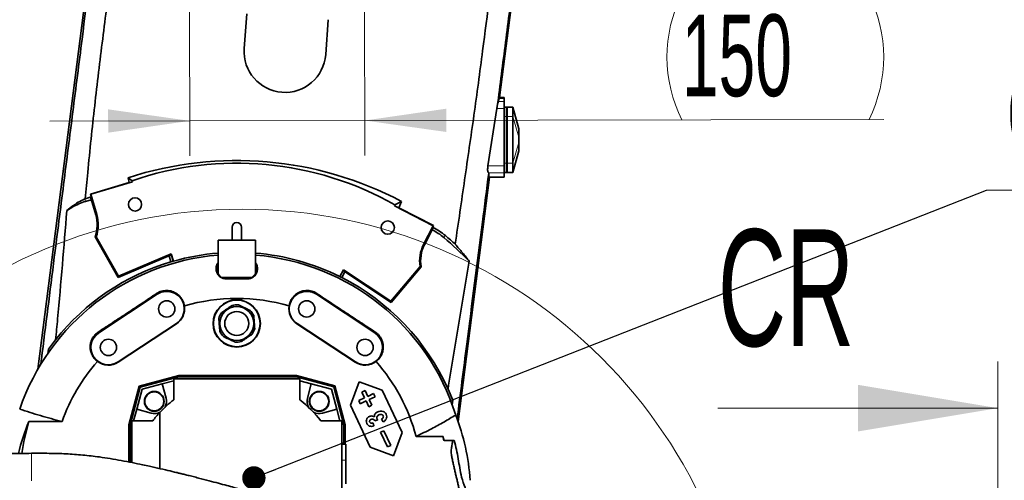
# Model space of a CAD drawing. Header units: millimetres. Extents: x 0 to 11920, y 0 to 8400.
# Tile 94 of 121: x 7997 to 8841, y 4072 to 4467. Entities that reach past the tile are written whole.
import ezdxf

# ---------------------------------------------------------------- set-up
doc = ezdxf.new("R2010")
doc.units = ezdxf.units.MM
doc.header["$LTSCALE"] = 20
doc.linetypes.add('CENTER', pattern=[10.16, 6.35, -1.27, 1.27, -1.27])
doc.styles.add('SLDTEXTSTYLE0', font='TXT', dxfattribs={"width": 0.605})
doc.dimstyles.new('SLDDIMSTYLE2', dxfattribs={"dimtxt": 70, "dimasz": 70, "dimexe": 0, "dimexo": 0.0625, "dimgap": 17.5, "dimtad": 1, "dimdec": 1, "dimrnd": 1e-09, "dimzin": 12, "dimdsep": 46, "dimtxsty": 'SLDTEXTSTYLE0', "dimsah": 1, "dimcen": 0.09, "dimadec": 0, "dimazin": 3, "dimtfac": 1, "dimtmove": 0, "dimatfit": 0, "dimfxl": 1, "dimfrac": 2, "dimtolj": 1, "dimtzin": 12, "dimarcsym": 0})
doc.dimstyles.new('SLDDIMSTYLE4', dxfattribs={"dimtxt": 0.18, "dimasz": 20, "dimexe": 0, "dimexo": 0.0625, "dimgap": 0, "dimtad": 0, "dimtih": 1, "dimtoh": 1, "dimdec": 0, "dimrnd": 1e-09, "dimzin": 0, "dimdsep": 46, "dimtxsty": 'Standard', "dimblk1": 'DOT', "dimblk2": 'DOT', "dimsah": 1, "dimcen": 0.09, "dimadec": 0, "dimazin": 0, "dimtfac": 20, "dimtdec": 0, "dimtofl": 0, "dimtmove": 0, "dimatfit": 3, "dimldrblk": 'DOT', "dimfxl": 1, "dimfrac": 2, "dimtolj": 1, "dimtzin": 0, "dimarcsym": 0})

# ---------------------------------------------------------------- blocks, each defined once
blk = doc.blocks.new('_D_3')
at = {"color": 7, "linetype": 'Continuous', "lineweight": 0}
for p, q in [((8141.79, 4759.64), (8142.6, 4349.91)), ((8291.79, 4759.93), (8292.6, 4350.21)), ((8292.54, 4380.21), (8737.48, 4381.1)), ((8142.54, 4379.91), (8022.54, 4379.68)), ((8142.54, 4379.91), (8292.54, 4380.21))]:
    blk.add_line(p, q, dxfattribs=at)
at = {"color": 7, "linetype": 'Continuous', "lineweight": 18}
for centre, start, end in [((8671.71, 4434.68), 153.54904, 206.67914), ((8617.26, 4434.58), 333.54904, 26.67914)]:
    blk.add_arc(centre, 120.11, start, end, dxfattribs=at)
for points in [[(8142.54, 4379.91), (8072.52, 4389.78), (8072.56, 4369.78)], [(8292.54, 4380.21), (8362.56, 4370.35), (8362.52, 4390.35)]]:
    blk.add_solid(points, dxfattribs=at)
at = {"color": 7, "linetype": 'Continuous', "lineweight": 18, "insert": (8564.2, 4470.99), "char_height": 70, "attachment_point": 1, "rotation": 0.11409, "style": 'SLDTEXTSTYLE0'}
blk.add_mtext('150', dxfattribs=at)
blk = doc.blocks.new('SW_SYMBOL_MOD_CL')
at = {"color": 0, "linetype": 'Continuous', "lineweight": 0, "char_height": 15515, "attachment_point": 5, "style": 'SLDTEXTSTYLE0'}
for s, insert in [('C', (8000, 12000)), ('L', (12000, 6000))]:
    blk.add_mtext(s, dxfattribs=dict(at, insert=insert))
blk = doc.blocks.new('SW_NOTE_0_1')
at = {"color": 0, "linetype": 'Continuous', "lineweight": 0}
for p, q in [((0, 0), (333.33, 0)), ((333.33, 0), (0, 0)), ((0, 0), (333.33, 0)), ((333.33, 0), (0, 0)), ((0, 0), (333.33, 0)), ((333.33, 0), (0, 0))]:
    blk.add_line(p, q, dxfattribs=at)
at = {"color": 0, "linetype": 'Continuous', "lineweight": 0, "xscale": 0.0045117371, "yscale": 0.0045117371, "zscale": 0.0045117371}
blk.add_blockref('SW_SYMBOL_MOD_CL', (1.72, 10.88), dxfattribs=at)
at = {"color": 0, "linetype": 'Continuous', "lineweight": 0, "insert": (118.77, 91), "char_height": 70, "attachment_point": 1, "style": 'SLDTEXTSTYLE0'}
blk.add_mtext('Axis 3', dxfattribs=at)
blk = doc.blocks.new('_Dot')
at = {"color": 0, "linetype": 'ByBlock', "lineweight": -2}
blk.add_line((-0.5, 0), (-1, 0), dxfattribs=at)
at = {"color": 0, "linetype": 'ByBlock', "const_width": 0.5}
blk.add_lwpolyline([(-0.25, 0, 1), (0.25, 0, 1)], format="xyb", close=True, dxfattribs=at)

msp = doc.modelspace()

# ---------------------------------------------------------------- linework, layer by layer
at = {"color": 7, "linetype": 'Continuous', "lineweight": 35}
for p, q in [((8101.448581, 4864.811087), (8012.367083, 4167.039634)), ((8408.046797, 4399.940718), (8429.26412, 4566.135074)), ((8189.195561, 4441.883219), (8191.392707, 4471.802653)), ((8261.20472, 4466.675979), (8259.007574, 4436.756545)), ((8406.869195, 4396.507261), (8407.749864, 4399.07497)), ((8407.749864, 4399.07497), (8408.046797, 4399.940718)), ((8411.977308, 4399.940718), (8408.046797, 4399.940718)), ((8411.977308, 4399.940718), (8411.977308, 4399.07497)), ((8411.977308, 4399.07497), (8411.977308, 4396.507261)), ((8405.799305, 4390.597887), (8398.100851, 4341.285042)), ((8411.977308, 4396.507261), (8411.977308, 4390.597887)), ((8411.977308, 4391.635074), (8413.977308, 4391.635074)), ((8411.977308, 4390.597887), (8411.977308, 4341.285042)), ((8413.977308, 4391.501099), (8414.477308, 4391.635074)), ((8413.977308, 4383.635074), (8413.977308, 4391.635074)), ((8414.477308, 4391.635074), (8414.477308, 4383.635074)), ((8419.477308, 4391.635074), (8414.477308, 4391.635074)), ((8424.477308, 4373.135074), (8419.477308, 4391.635074)), ((8419.477308, 4391.635074), (8419.477308, 4383.635074)), ((8413.977308, 4343.635074), (8413.977308, 4383.635074)), ((8414.477308, 4383.635074), (8414.477308, 4343.635074)), ((8419.477308, 4383.635074), (8419.477308, 4343.635074)), ((8424.477308, 4373.135072), (8424.477308, 4372.882437)), ((8424.477308, 4372.882437), (8424.477308, 4365.81137)), ((8424.477308, 4365.81137), (8424.477308, 4361.458778)), ((8424.477308, 4361.458778), (8424.477308, 4354.38771)), ((8419.477308, 4335.635074), (8424.477308, 4354.135074)), ((8424.477308, 4354.38771), (8424.477308, 4354.135074)), ((8411.977308, 4341.285042), (8411.977308, 4335.411955)), ((8413.977308, 4335.635074), (8413.977308, 4343.635074)), ((8414.477308, 4343.635074), (8414.477308, 4335.635074)), ((8419.477308, 4343.635074), (8419.477308, 4335.635074)), ((8090.662503, 4326.923404), (8089.670005, 4331.148925)), ((8089.670005, 4331.148925), (8092.979921, 4328.560889)), ((8372.557751, 4121.956585), (8399.326507, 4331.635074)), ((8398.513037, 4335.411955), (8398.796542, 4335.169546)), ((8398.955942, 4331.635074), (8398.796542, 4335.169546)), ((8411.977308, 4331.635074), (8398.955942, 4331.635074)), ((8411.977308, 4335.635074), (8413.977308, 4335.635074)), ((8411.977308, 4335.411955), (8411.977308, 4331.635074)), ((8413.977308, 4335.769048), (8414.477308, 4335.635074)), ((8419.477308, 4335.635074), (8414.477308, 4335.635074)), ((8090.662503, 4326.923404), (8057.364939, 4317.097661)), ((8057.611659, 4316.963702), (8093.286703, 4327.531132)), ((8093.286703, 4327.531132), (8090.662503, 4326.923404)), ((8093.286703, 4327.531132), (8092.979921, 4328.560889)), ((8052.809568, 4313.089422), (8058.078014, 4314.658984)), ((8057.364939, 4317.097661), (8058.078014, 4314.658984)), ((8057.611659, 4316.963702), (8057.364939, 4317.097661)), ((8062.756676, 4299.594416), (8057.611659, 4316.963702)), ((8058.078014, 4314.658984), (8057.723532, 4313.512181)), ((8061.919608, 4299.346465), (8057.723532, 4313.512181)), ((8041.476281, 4306.413854), (8037.102026, 4302.96911)), ((8052.809568, 4313.089422), (8052.51945, 4312.961902)), ((8053.161499, 4310.79438), (8058.095647, 4312.255941)), ((8318.400482, 4307.86583), (8317.929098, 4306.897892)), ((8351.101344, 4289.995789), (8317.929098, 4306.897892)), ((8317.929098, 4306.897892), (8321.594792, 4305.301302)), ((8323.916432, 4310.831605), (8318.400482, 4307.86583)), ((8323.916432, 4310.831605), (8321.594792, 4305.301302)), ((8321.594792, 4305.301302), (8351.500901, 4290.125613)), ((8178.777308, 4288.635074), (8178.777308, 4277.635074)), ((8186.777308, 4277.635074), (8186.777308, 4288.635074)), ((8342.87718, 4273.854958), (8351.101344, 4289.995789)), ((8351.500901, 4290.125613), (8350.730724, 4288.60179)), ((8350.730724, 4288.60179), (8350.875023, 4288.531517)), ((8350.730724, 4288.60179), (8350.766948, 4288.308238)), ((8350.766948, 4288.308238), (8350.854851, 4287.58903)), ((8351.101344, 4289.995789), (8351.500901, 4290.125613)), ((8062.265737, 4280.544505), (8061.308501, 4280.463511)), ((8081.005444, 4245.649283), (8061.308501, 4280.463511)), ((8081.381585, 4246.757359), (8062.265737, 4280.544505)), ((8343.655046, 4273.458616), (8350.854851, 4287.58903)), ((8166.777308, 4272.635074), (8166.777308, 4277.635074)), ((8166.777308, 4277.635074), (8198.777308, 4277.635074)), ((8166.777308, 4248.635074), (8166.777308, 4272.635074)), ((8198.777308, 4272.635074), (8198.777308, 4277.635074)), ((8198.777308, 4248.635074), (8198.777308, 4272.635074)), ((8126.046528, 4264.768089), (8081.005444, 4245.649283)), ((8126.66308, 4265.978213), (8081.381585, 4246.757359)), ((8124.832685, 4264.252843), (8126.400262, 4258.960791)), ((8126.046528, 4264.768089), (8126.583399, 4265.52401)), ((8126.583399, 4265.52401), (8126.66308, 4265.978213)), ((8126.583399, 4265.52401), (8128.327236, 4259.521008)), ((8128.534557, 4259.580024), (8126.66308, 4265.978213)), ((8314.935358, 4225.296782), (8339.888328, 4255.034573)), ((8315.10327, 4224.138715), (8340.814774, 4254.780493)), ((8339.888328, 4255.034573), (8340.814774, 4254.780493)), ((8081.381585, 4246.757359), (8081.005444, 4245.649283)), ((8166.777308, 4248.635074), (8169.777308, 4245.635074)), ((8195.777308, 4245.635074), (8198.777308, 4248.635074)), ((8274.171422, 4252.277843), (8271.192479, 4246.356787)), ((8272.894422, 4245.499869), (8275.40015, 4250.417637)), ((8274.300529, 4251.14546), (8273.965314, 4251.868175)), ((8274.171422, 4252.277843), (8314.935358, 4225.296782)), ((8274.300529, 4251.14546), (8315.10327, 4224.138715)), ((8169.777308, 4245.635074), (8195.777308, 4245.635074)), ((8191.777308, 4244.58521), (8173.777308, 4244.58521)), ((8191.777308, 4244.35686), (8173.777308, 4244.35686)), ((8114.514675, 4231.154215), (8064.514675, 4198.154215)), ((8251.039941, 4231.154215), (8301.039941, 4198.154215)), ((8314.935358, 4225.296782), (8315.10327, 4224.138715)), ((8081.039941, 4173.115933), (8131.039941, 4206.115933)), ((8081.198717, 4172.875363), (8131.198717, 4205.875363)), ((8234.355898, 4205.875363), (8284.355898, 4172.875363)), ((8284.514675, 4173.115933), (8234.514675, 4206.115933)), ((8021.252372, 4184.012477), (8027.452613, 4192.233169)), ((8020.832244, 4180.116504), (8021.252372, 4184.012477)), ((8099.085401, 4152.326981), (8133.033388, 4161.423317)), ((8133.033388, 4161.423317), (8133.17483, 4160.348957)), ((8133.033388, 4161.423317), (8234.109284, 4161.423317)), ((8234.109284, 4161.423317), (8233.967842, 4160.348957)), ((8234.109284, 4161.423317), (8266.804811, 4152.662577)), ((8099.962612, 4151.44977), (8133.17483, 4160.348957)), ((8118.907847, 4154.382865), (8101.652952, 4149.759429)), ((8128.777308, 4157.027379), (8118.907847, 4154.382865)), ((8122.208851, 4142.063352), (8118.907847, 4154.382865)), ((8128.777308, 4158.635074), (8128.777308, 4140.635074)), ((8236.777308, 4158.635074), (8128.777308, 4158.635074)), ((8133.17483, 4160.348957), (8233.967842, 4160.348957)), ((8233.967842, 4160.348957), (8265.9276, 4151.785366)), ((8236.777308, 4140.635074), (8236.777308, 4158.635074)), ((8246.646768, 4154.382865), (8236.777308, 4157.027379)), ((8246.646768, 4154.382865), (8243.345765, 4142.063352)), ((8263.901663, 4149.759429), (8246.646768, 4154.382865)), ((8280.362954, 4136.207566), (8287.618296, 4156.141457)), ((8287.618296, 4156.141457), (8307.552187, 4148.886114)), ((8090.201824, 4119.173022), (8099.085401, 4152.326981)), ((8091.276184, 4119.03158), (8099.962612, 4151.44977)), ((8101.652952, 4149.759429), (8097.029517, 4132.504534)), ((8099.085401, 4152.326981), (8099.962612, 4151.44977)), ((8268.525099, 4132.504534), (8263.901663, 4149.759429)), ((8266.804811, 4152.662577), (8265.9276, 4151.785366)), ((8265.9276, 4151.785366), (8274.70395, 4119.03158)), ((8266.804811, 4152.662577), (8275.77831, 4119.173022)), ((8290.062399, 4147.350759), (8292.781322, 4148.618614)), ((8292.3868, 4142.366067), (8290.062399, 4147.350759)), ((8292.781322, 4148.618614), (8295.105723, 4143.633921)), ((8295.105723, 4143.633921), (8300.090416, 4145.958322)), ((8300.090416, 4145.958322), (8301.358271, 4143.239398)), ((8307.552187, 4148.886114), (8324.456918, 4112.633802)), ((8363.880845, 4149.898588), (8367.891437, 4140.294051)), ((8297.267684, 4099.955255), (8280.362954, 4136.207566)), ((8287.402107, 4140.041666), (8292.3868, 4142.366067)), ((8288.669962, 4137.322743), (8287.402107, 4140.041666)), ((8293.654654, 4139.647143), (8288.669962, 4137.322743)), ((8295.979055, 4134.66245), (8293.654654, 4139.647143)), ((8301.358271, 4143.239398), (8296.373578, 4140.914998)), ((8296.373578, 4140.914998), (8298.697978, 4135.930305)), ((8367.891437, 4140.294051), (8367.311916, 4136.476472)), ((8097.029517, 4132.504534), (8094.385003, 4122.635074)), ((8097.029517, 4132.504534), (8109.34903, 4129.203531)), ((8116.777308, 4129.823308), (8116.777308, 4081.669446)), ((8256.205586, 4129.203531), (8268.525099, 4132.504534)), ((8271.169613, 4122.635074), (8268.525099, 4132.504534)), ((8298.697978, 4135.930305), (8295.979055, 4134.66245)), ((8004.560551, 4122.01356), (8033.005023, 4122.01356)), ((8090.201824, 4119.173022), (8091.276184, 4119.03158)), ((8090.201824, 4087.33755), (8090.201824, 4119.173022)), ((8092.777308, 4086.842054), (8092.777308, 4122.635074)), ((8092.777308, 4122.635074), (8110.777308, 4122.635074)), ((8272.777308, 4122.635074), (8254.777308, 4122.635074)), ((8272.777308, 4032.568115), (8272.777308, 4122.635074)), ((8275.77831, 4119.173022), (8274.70395, 4119.03158)), ((8275.77831, 4119.173022), (8275.77831, 4102.632748)), ((8299.770907, 4120.858396), (8300.388256, 4118.247171)), ((8303.723593, 4123.59722), (8301.026718, 4122.684595)), ((8308.309236, 4121.709109), (8306.776141, 4124.030213)), ((8091.276184, 4087.130854), (8091.276184, 4119.03158)), ((8274.70395, 4119.03158), (8274.70395, 4102.632748)), ((8306.121893, 4112.911063), (8308.840816, 4114.178918)), ((8312.038549, 4100.222754), (8306.121893, 4112.911063)), ((8308.840816, 4114.178918), (8314.757472, 4101.490609)), ((8324.456918, 4112.633802), (8317.201575, 4092.699912)), ((8276.275813, 4102.632748), (8272.777308, 4102.632748)), ((8276.275813, 4102.632748), (8276.275813, 4088.854204)), ((8359.592962, 4109.19757), (8336.51632, 4109.19757)), ((8369.279845, 4105.748327), (8360.56432, 4105.748327)), ((8317.201575, 4092.699912), (8297.267684, 4099.955255)), ((8314.757472, 4101.490609), (8312.038549, 4100.222754)), ((8276.275813, 4088.854204), (8276.275813, 4068.632748))]:
    msp.add_line(p, q, dxfattribs=at)
at = {"color": 8, "linetype": 'Continuous', "lineweight": 18}
for p, q in [((8407.749864, 4399.07497), (8411.977308, 4399.07497)), ((8411.977308, 4390.597887), (8405.799305, 4390.597887)), ((8411.977308, 4396.507261), (8406.869195, 4396.507261)), ((8419.477308, 4391.635074), (8424.477308, 4372.882437)), ((8411.977308, 4383.635074), (8413.977308, 4383.635074)), ((8413.977308, 4383.635074), (8414.477308, 4383.635074)), ((8419.477308, 4383.635074), (8414.477308, 4383.635074)), ((8419.477308, 4383.635074), (8424.477308, 4365.81137)), ((8419.477308, 4343.635074), (8424.477308, 4361.458778)), ((8419.477308, 4335.635074), (8424.477308, 4354.38771)), ((8411.977308, 4341.285042), (8398.100851, 4341.285042)), ((8411.977308, 4343.635074), (8413.977308, 4343.635074)), ((8413.977308, 4343.635074), (8414.477308, 4343.635074)), ((8419.477308, 4343.635074), (8414.477308, 4343.635074)), ((8411.977308, 4335.411955), (8398.513037, 4335.411955)), ((8041.476281, 4306.413854), (8041.819309, 4305.836614)), ((8052.51945, 4312.961902), (8053.161499, 4310.79438)), ((8062.756676, 4299.594416), (8061.919608, 4299.346465)), ((8350.875023, 4288.531517), (8350.766948, 4288.308238)), ((8361.688709, 4281.479671), (8360.319998, 4279.851364)), ((8342.87718, 4273.854958), (8343.655046, 4273.458616)), ((8173.777308, 4244.58521), (8173.777308, 4244.35686)), ((8191.777308, 4244.58521), (8191.777308, 4244.35686)), ((8114.514675, 4231.154215), (8114.074896, 4231.820546)), ((8251.039941, 4231.154215), (8251.479719, 4231.820546)), ((8131.039941, 4206.115933), (8131.198717, 4205.875363)), ((8234.514675, 4206.115933), (8234.355898, 4205.875363)), ((8064.514675, 4198.154215), (8064.089674, 4198.798155)), ((8301.039941, 4198.154215), (8301.464941, 4198.798155)), ((8081.039941, 4173.115933), (8081.198717, 4172.875363)), ((8284.514675, 4173.115933), (8284.355898, 4172.875363)), ((8276.275813, 4088.854204), (8272.777308, 4088.854204))]:
    msp.add_line(p, q, dxfattribs=at)
at = {"color": 7, "linetype": 'CENTER', "lineweight": 18}
msp.add_line((8835.277308, 4173.523251), (8835.277308, 3378.585567), dxfattribs=at)
at = {"color": 7, "linetype": 'Continuous', "lineweight": 18}
msp.add_line((8595.277308, 4133.523251), (8835.277308, 4133.523251), dxfattribs=at)
at = {"color": 7, "linetype": 'Continuous', "lineweight": 35}
for centre, radius in [((8095.562171, 4308.256692), 5.6831), ((8312.19959, 4288.35051), 5.681541), ((8122.777308, 4218.635074), 7), ((8182.777308, 4206.135074), 20.288243), ((8182.777308, 4206.135074), 20), ((8182.777308, 4206.135074), 14.532644), ((8242.777308, 4218.635074), 7), ((8182.777308, 4206.135074), 10.306848), ((8072.777308, 4185.635074), 7), ((8292.777308, 4185.635074), 7), ((8112.06663, 4139.345752), 8.5), ((8112.06663, 4139.345752), 8.135), ((8253.487986, 4139.345752), 8.5), ((8253.487986, 4139.345752), 8.135)]:
    msp.add_circle(centre, radius, dxfattribs=at)
at = {"color": 7, "linetype": 'Continuous', "lineweight": 18}
msp.add_circle((8187.61595, 3868.635074), 435.477487, dxfattribs=at)
at = {"color": 7, "linetype": 'Continuous', "lineweight": 35}
for centre, radius, start, end in [((8224.101567, 4439.319882), 35, 175.8, 355.8), ((8182.777308, 4068.635074), 275, 60.450508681, 109.058656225), ((8182.777308, 4068.635074), 275.92341, 120.721074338, 121.867419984), ((8067.362266, 4262.853393), 50, 106.5, 120.721074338), ((8033.155016, 4290.826005), 30, 339.792779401, 16.5), ((8033.155016, 4290.826005), 30.873019, 340.547491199, 16.5), ((8182.777308, 4288.635074), 4, 0, 180), ((8328.147539, 4241.576922), 50, 49.950500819, 63.752540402), ((8182.777308, 4068.635074), 275.92341, 43.770913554, 49.950500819), ((8370.385241, 4259.838901), 30.873019, 153, 188.952508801), ((8370.385241, 4259.838901), 30, 153, 189.707220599), ((8182.777308, 4068.635074), 196.781864, 94.663771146, 161.020294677), ((8182.777308, 4068.635074), 198.5, 94.623315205, 105.858540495), ((8182.777308, 4068.635074), 198.5, 63.550011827, 85.376684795), ((8182.777308, 4068.635074), 196.781864, 17.44705513, 85.336228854), ((8182.777308, 4068.635074), 198.5, 106.5, 141.489325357), ((8182.777308, 4068.635074), 198.5, 105.920759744, 106.5), ((8182.777308, 4068.635074), 198.5, 105.858540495, 105.920759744), ((8173.777308, 4252.635074), 8.049864, 150.409859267, 209.590140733), ((8191.777308, 4252.635074), 8.049864, 330.409859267, 29.590140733), ((8173.777308, 4252.635074), 8.049864, 210.071753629, 239.928246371), ((8191.777308, 4252.635074), 8.049864, 300.071753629, 329.928246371), ((8182.777308, 4068.635074), 198.5, 63, 63.550011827), ((8173.777308, 4252.635074), 8.049864, 240.409859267, 270), ((8191.777308, 4252.635074), 8.049864, 270, 299.590140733), ((8182.777308, 4068.635074), 198.5, 24.166394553, 63), ((8122.777308, 4218.635074), 15, 303.424811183, 123.424811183), ((8242.777308, 4218.635074), 15, 56.575188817, 236.575188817), ((8122.777308, 4218.635074), 15.288243, 303.424811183, 9.496582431), ((8182.777308, 4068.635074), 159, 73.589112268, 106.410887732), ((8182.777308, 4206.135074), 16, 84.837413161, 104.109143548), ((8242.777308, 4218.635074), 15.288243, 170.503417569, 236.575188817), ((8182.777308, 4206.135074), 16, 144.837413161, 164.109143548), ((8182.777308, 4206.135074), 16, 24.837413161, 44.109143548), ((8072.777308, 4185.635074), 15, 123.424811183, 303.424811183), ((8182.777308, 4206.135074), 16, 204.837413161, 224.109143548), ((8182.777308, 4206.135074), 16, 324.837413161, 344.109143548), ((8292.777308, 4185.635074), 15, 236.575188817, 56.575188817), ((8182.777308, 4206.135074), 16, 264.837413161, 284.109143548), ((8182.777308, 4068.635074), 159, 138.687876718, 160.384053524), ((8072.777308, 4185.635074), 15.288243, 231.921923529, 303.424811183), ((8292.777308, 4185.635074), 15.288243, 236.575188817, 308.078076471), ((8182.777308, 4068.635074), 159, 14.780105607, 41.312123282), ((8182.777308, 4068.635074), 90, 126.869897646, 137.166571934), ((8112.06663, 4139.345752), 10.5, 331.81141305, 15), ((8182.777308, 4068.635074), 90, 36.869897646, 53.130102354), ((8253.487986, 4139.345752), 10.5, 165, 208.18858695), ((8112.06663, 4139.345752), 10.5, 255, 298.18858695), ((8182.777308, 4068.635074), 90, 137.166571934, 143.130102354), ((8253.487986, 4139.345752), 10.5, 241.81141305, 285), ((8182.777308, 4068.635074), 186.038908, 163.326284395, 171.942495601), ((8182.777308, 4068.635074), 181.408632, 11.929948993, 12.92041326)]:
    msp.add_arc(centre, radius, start, end, dxfattribs=at)
for centre, major_axis, ratio, start_param, end_param in [((8406.126493, 4390.597887), (0.794243, 5.99993), 0.0364192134, 0.1788476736, 1.264432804), ((8182.777308, 4041.950253), (0, 303.927933), 0.996138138, 5.7982129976, 6.5957859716), ((8328.147539, 4241.861582), (0, 51.909892), 0.9999849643, 5.5806537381, 5.8299991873), ((8182.777308, 4070.153472), (0, 276.891701), 0.9999849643, 5.5403940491, 5.5806537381), ((8182.777308, 4056.342925), (0, 201.138726), 0.9981308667, 4.7884197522, 5.0747069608), ((8182.777308, 4048.067247), (0, 193.883391), 0.9943572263, 1.1794905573, 1.328004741), ((8182.777308, 4057.355067), (0, 184.576872), 0.9981308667, 4.9776745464, 4.9970917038), ((8182.777308, 3912.125649), (0, 287.151704), 0.8384094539, 5.4523878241, 5.4542131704)]:
    msp.add_ellipse(centre, major_axis=major_axis, ratio=ratio, start_param=start_param, end_param=end_param, dxfattribs=at)
for points, knots in [([(8452.661862, 5004.49978), (8453.336365, 4998.211467), (8454.686459, 4985.62471), (8455.545626, 4966.639741), (8455.570897, 4947.630666), (8454.729545, 4928.644908), (8452.512972, 4905.295201), (8448.930624, 4877.618489), (8444.558533, 4845.544231), (8437.481911, 4793.072764), (8428.30945, 4720.127322), (8416.714358, 4626.752098), (8405.425404, 4533.340201), (8395.378856, 4452.617707), (8386.14611, 4384.643442), (8378.175285, 4329.364296), (8372.75792, 4292.526344), (8370.049236, 4274.107351)], [0, 0, 0, 0, 0.0257745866, 0.0515906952, 0.0774240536, 0.1032463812, 0.1290261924, 0.1730067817, 0.2169907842, 0.260974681, 0.3888192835, 0.516664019, 0.6445085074, 0.7723517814, 0.848233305, 0.9241165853, 1, 1, 1, 1]), ([(8052.809568, 4313.089422), (8053.521432, 4320.599672), (8056.045274, 4347.22652), (8060.856024, 4392.926506), (8067.747471, 4450.127098), (8075.193023, 4507.260056), (8084.432728, 4574.788807), (8095.144283, 4652.755549), (8106.569705, 4741.258867), (8114.957712, 4806.295362), (8119.224947, 4848.01346), (8120.119543, 4866.290122), (8120.155731, 4884.605486), (8119.181681, 4902.879844), (8117.135311, 4921.03238), (8113.897697, 4938.683729), (8110.172494, 4953.874113), (8107.217471, 4962.962607), (8106.050571, 4966.551535)], [0, 0, 0, 0, 0.0343391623, 0.1217461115, 0.2091595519, 0.296579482, 0.3839952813, 0.5193920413, 0.6547889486, 0.790181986, 0.8178622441, 0.8456398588, 0.8734387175, 0.9012029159, 0.9289004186, 0.9565271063, 0.9828331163, 1, 1, 1, 1]), ([(8406.157693, 4392.435006), (8408.511411, 4410.730778), (8413.218847, 4447.322339), (8420.04315, 4500.388024), (8426.61656, 4551.605006), (8432.93719, 4600.971739), (8439.224542, 4650.270305), (8445.417435, 4698.930534), (8451.543514, 4747.013184), (8456.954614, 4789.310793), (8461.726474, 4826.410327), (8465.848466, 4858.287574), (8468.63347, 4879.580364), (8470.025763, 4890.225166)], [0, 0, 0, 0, 0.1101406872, 0.2202814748, 0.319490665, 0.4186991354, 0.5179389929, 0.6171807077, 0.7127981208, 0.8084116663, 0.8722785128, 0.9361488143, 1, 1, 1, 1]), ([(8102.327464, 4862.648975), (8100.58578, 4849.089292), (8097.102208, 4821.96835), (8091.94008, 4781.128531), (8086.798799, 4740.247026), (8081.666055, 4699.345917), (8073.839592, 4637.362907), (8063.328532, 4554.286326), (8051.936854, 4463.944791), (8042.254929, 4387.628016), (8034.316377, 4325.273052), (8027.17352, 4269.129691), (8020.840488, 4219.169431), (8016.964044, 4188.49781), (8014.944188, 4172.390848), (8014.756252, 4170.892184)], [0, 0, 0, 0, 0.0590012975, 0.1180094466, 0.1770332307, 0.2360616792, 0.2950800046, 0.4456866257, 0.5962936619, 0.6865414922, 0.7767910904, 0.86704045, 0.9302769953, 0.9935126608, 1, 1, 1, 1]), ([(8406.157693, 4392.435006), (8406.052834, 4391.960116), (8405.919599, 4391.356721), (8405.820426, 4390.731121), (8405.799305, 4390.597887)], [0, 0, 0, 0, 0.78702995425, 1, 1, 1, 1]), ([(8398.100851, 4341.285042), (8398.015665, 4340.640394), (8397.845235, 4339.350659), (8397.838938, 4337.603364), (8398.023573, 4336.253884), (8398.292339, 4335.626018), (8398.476844, 4335.447059), (8398.513037, 4335.411955)], [0, 0, 0, 0, 0.2360984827, 0.4723576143, 0.7057884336, 0.9422872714, 1, 1, 1, 1]), ([(8371.737739, 4124.27532), (8374.478198, 4145.645958), (8381.68721, 4201.863269), (8390.703913, 4272.155854), (8396.98897, 4321.094792), (8398.796542, 4335.169546)], [0, 0, 0, 0, 0.3040569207, 0.7998479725, 1, 1, 1, 1]), ([(8052.51945, 4312.961902), (8050.614734, 4312.05765), (8046.800971, 4310.24709), (8043.252521, 4307.692567), (8041.476281, 4306.413854)], [0, 0, 0, 0, 0.4994321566, 1, 1, 1, 1]), ([(8027.452613, 4192.233169), (8028.036152, 4198.15014), (8030.146152, 4219.545113), (8033.274979, 4256.46626), (8035.826326, 4287.467942), (8037.102026, 4302.96911)], [0, 0, 0, 0, 0.1604661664, 0.5802242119, 1, 1, 1, 1]), ([(8382.024777, 4259.512454), (8380.149793, 4261.940564), (8376.398842, 4266.798057), (8372.166141, 4271.670494), (8370.049236, 4274.107351)], [0, 0, 0, 0, 0.4998688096, 1, 1, 1, 1]), ([(8173.777308, 4244.35686), (8172.89805, 4244.433391), (8171.141635, 4244.586269), (8168.774011, 4245.778415), (8166.796831, 4247.592303), (8165.380351, 4250.108083), (8164.937423, 4252.639748), (8165.151969, 4254.815887), (8165.670243, 4256.448331), (8166.224082, 4257.619406), (8166.694481, 4258.166503), (8166.777308, 4258.262835)], [0, 0, 0, 0, 0.1242249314, 0.2481529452, 0.381108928, 0.5322594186, 0.7034347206, 0.7961932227, 0.8889186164, 0.9804409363, 1, 1, 1, 1]), ([(8198.777308, 4258.203597), (8199.194125, 4257.580311), (8200.197248, 4256.080294), (8200.686215, 4253.221057), (8200.273814, 4250.541472), (8199.269427, 4248.479921), (8197.996908, 4246.802233), (8195.975605, 4245.241102), (8193.6354, 4244.434298), (8192.196742, 4244.37434), (8191.777308, 4244.35686)], [0, 0, 0, 0, 0.1172438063, 0.2821621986, 0.4642054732, 0.5576417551, 0.6510045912, 0.795338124, 0.940331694, 1, 1, 1, 1]), ([(8382.024777, 4259.512454), (8378.911572, 4241.258469), (8372.685088, 4204.750061), (8366.815616, 4168.182559), (8363.880845, 4149.898588)], [0, 0, 0, 0, 0.4999940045, 1, 1, 1, 1]), ([(8064.089674, 4198.798155), (8068.242351, 4201.515221), (8076.547681, 4206.949337), (8089.057953, 4215.193763), (8101.586111, 4223.490261), (8109.911957, 4229.043777), (8114.074896, 4231.820546)], [0, 0, 0, 0, 0.2487828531, 0.4975642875, 0.7487811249, 1, 1, 1, 1]), ([(8114.074896, 4231.820546), (8114.736321, 4232.221027), (8116.059127, 4233.021964), (8118.251391, 4233.83729), (8120.521256, 4234.324865), (8122.830302, 4234.468626), (8125.112396, 4234.26326), (8127.37344, 4233.721352), (8129.541759, 4232.832006), (8131.638855, 4231.571919), (8133.539898, 4229.959164), (8135.24394, 4227.954592), (8136.599515, 4225.627548), (8137.475156, 4223.306225), (8137.746327, 4221.776378), (8137.856032, 4221.157462)], [0, 0, 0, 0, 0.070211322, 0.140418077, 0.2105870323, 0.2807734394, 0.3519409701, 0.4231361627, 0.5000301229, 0.5769552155, 0.6623458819, 0.7477628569, 0.8418971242, 0.9360377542, 1, 1, 1, 1]), ([(8227.698584, 4221.157462), (8227.921044, 4222.239768), (8228.36597, 4224.404408), (8229.819052, 4227.257108), (8231.712365, 4229.684573), (8233.944054, 4231.628452), (8236.523931, 4233.110838), (8239.259988, 4234.060281), (8242.077446, 4234.465242), (8244.754248, 4234.383027), (8247.288545, 4233.844877), (8249.536376, 4233.007202), (8250.860159, 4232.198865), (8251.479719, 4231.820546)], [0, 0, 0, 0, 0.112382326, 0.2247677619, 0.3241326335, 0.4234526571, 0.5187792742, 0.6140297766, 0.6990745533, 0.7840662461, 0.8590552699, 0.9340347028, 1, 1, 1, 1]), ([(8251.479719, 4231.820546), (8255.602242, 4229.070693), (8263.847253, 4223.571008), (8276.334034, 4215.301203), (8288.884945, 4207.029285), (8297.271601, 4201.54187), (8301.464941, 4198.798155)], [0, 0, 0, 0, 0.24878508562, 0.49756819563, 0.74878336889, 1, 1, 1, 1]), ([(8169.69697, 4215.349452), (8170.459017, 4215.872669), (8172.005375, 4216.93439), (8174.372686, 4218.559772), (8176.701329, 4220.158606), (8178.145051, 4221.149858), (8178.876991, 4221.652404)], [0, 0, 0, 0, 0.2547838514, 0.5170109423, 0.7551335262, 1, 1, 1, 1]), ([(8184.217024, 4222.070168), (8184.94789, 4221.721144), (8186.425243, 4221.015637), (8188.653984, 4219.951306), (8190.824153, 4218.914946), (8192.672412, 4218.032313), (8193.802281, 4217.492746), (8194.265551, 4217.271512)], [0, 0, 0, 0, 0.2236453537, 0.4520710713, 0.6525874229, 0.8575535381, 1, 1, 1, 1]), ([(8197.297362, 4212.85579), (8197.369458, 4211.934228), (8197.515756, 4210.064183), (8197.739723, 4207.201341), (8197.960032, 4204.385259), (8198.09662, 4202.639334), (8198.165868, 4201.754182)], [0, 0, 0, 0, 0.2547838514, 0.5170109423, 0.7551335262, 1, 1, 1, 1]), ([(8168.257253, 4199.414358), (8168.185157, 4200.335919), (8168.038859, 4202.205964), (8167.814892, 4205.068807), (8167.594583, 4207.884889), (8167.457995, 4209.630814), (8167.388747, 4210.515966)], [0, 0, 0, 0, 0.25478385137, 0.51701094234, 0.75513352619, 1, 1, 1, 1]), ([(8063.348518, 4173.600611), (8062.50483, 4174.313201), (8060.817518, 4175.738327), (8059.00477, 4178.384504), (8057.779306, 4181.21825), (8057.1466, 4184.10515), (8057.085264, 4187.063626), (8057.555068, 4189.884344), (8058.526179, 4192.511738), (8059.843307, 4194.787078), (8061.481242, 4196.734366), (8062.931119, 4198.011981), (8063.845246, 4198.632291), (8064.089674, 4198.798155)], [0, 0, 0, 0, 0.1183493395, 0.236689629, 0.3409057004, 0.4450670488, 0.5435576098, 0.6419693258, 0.7293040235, 0.8165916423, 0.8941456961, 0.9716956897, 1, 1, 1, 1]), ([(8195.857646, 4196.920696), (8195.095598, 4196.397478), (8193.549241, 4195.335758), (8191.18193, 4193.710375), (8188.853286, 4192.111541), (8187.409564, 4191.12029), (8186.677624, 4190.617744)], [0, 0, 0, 0, 0.2547838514, 0.5170109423, 0.7551335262, 1, 1, 1, 1]), ([(8301.464941, 4198.798155), (8302.094086, 4198.345758), (8303.352358, 4197.440977), (8304.961617, 4195.742143), (8306.297554, 4193.845888), (8307.333036, 4191.778015), (8308.037076, 4189.596119), (8308.422668, 4187.295508), (8308.449177, 4184.941), (8308.101217, 4182.503646), (8307.346053, 4180.109036), (8306.1463, 4177.748268), (8304.511921, 4175.583412), (8303.08422, 4174.25866), (8302.273383, 4173.651034), (8302.206098, 4173.600611)], [0, 0, 0, 0, 0.0739939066, 0.1479857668, 0.2219153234, 0.2958650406, 0.3712083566, 0.4465812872, 0.5283191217, 0.6100894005, 0.7008606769, 0.7916579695, 0.8913182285, 0.9909813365, 1, 1, 1, 1]), ([(8181.337591, 4190.19998), (8180.874318, 4190.421215), (8179.75844, 4190.954101), (8177.911086, 4191.836301), (8175.758111, 4192.864451), (8173.514702, 4193.935786), (8172.036843, 4194.641535), (8171.289064, 4194.998636)], [0, 0, 0, 0, 0.1424461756, 0.343107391, 0.5479262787, 0.771256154, 1, 1, 1, 1]), ([(7996.693718, 4132.635074), (8002.583617, 4130.763891), (8014.378996, 4127.016574), (8026.790881, 4123.682699), (8033.005023, 4122.01356)], [0, 0, 0, 0, 0.4993394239, 1, 1, 1, 1]), ([(8300.864981, 4126.014953), (8300.842059, 4126.535909), (8300.79616, 4127.579092), (8301.719514, 4129.28092), (8302.87518, 4129.968249), (8303.580614, 4130.387804)], [0, 0, 0, 0, 0.27987064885, 0.56042359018, 1, 1, 1, 1]), ([(8304.659162, 4127.66137), (8304.339413, 4127.493798), (8303.70097, 4127.159206), (8303.037314, 4126.390994), (8302.69662, 4125.490078), (8302.85593, 4124.938939), (8302.935447, 4124.663844)], [0, 0, 0, 0, 0.28095784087, 0.56098964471, 0.78087301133, 1, 1, 1, 1]), ([(8303.580614, 4130.387804), (8304.327837, 4130.663353), (8305.820615, 4131.213836), (8308.055783, 4130.8673), (8309.896124, 4129.891125), (8310.551162, 4128.822475), (8310.878493, 4128.288456)], [0, 0, 0, 0, 0.2802977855, 0.559969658, 0.7801110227, 1, 1, 1, 1]), ([(8308.280126, 4127.049998), (8308.143353, 4127.26901), (8307.86956, 4127.707433), (8307.147067, 4128.031216), (8306.04233, 4128.196237), (8305.229269, 4127.881829), (8304.659162, 4127.66137)], [0, 0, 0, 0, 0.1866299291, 0.37359933, 0.5607764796, 1, 1, 1, 1]), ([(8310.878493, 4128.288456), (8311.105175, 4127.585795), (8311.558756, 4126.179805), (8310.914478, 4124.147957), (8309.752158, 4122.655859), (8308.790498, 4122.024881), (8308.309236, 4121.709109)], [0, 0, 0, 0, 0.2791462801, 0.5585583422, 0.7790808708, 1, 1, 1, 1]), ([(8370.506107, 4127.635074), (8367.131881, 4125.613782), (8360.378637, 4121.568328), (8349.07723, 4115.384912), (8340.965768, 4111.389311), (8336.51632, 4109.19757)], [0, 0, 0, 0, 0.3107352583, 0.6219118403, 1, 1, 1, 1]), ([(8294.172268, 4120.397098), (8293.951336, 4121.037354), (8293.509756, 4122.317042), (8294.136755, 4124.154366), (8295.14803, 4125.554999), (8296.056584, 4126.088226), (8296.510725, 4126.35476)], [0, 0, 0, 0, 0.2795301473, 0.5587005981, 0.779416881, 1, 1, 1, 1]), ([(8300.388256, 4118.247171), (8299.726529, 4118.089236), (8298.406918, 4117.774283), (8296.471128, 4117.997973), (8294.969081, 4118.999181), (8294.438037, 4119.930838), (8294.172268, 4120.397098)], [0, 0, 0, 0, 0.2809387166, 0.5602459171, 0.7799191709, 1, 1, 1, 1]), ([(8296.510725, 4126.35476), (8296.909987, 4126.506045), (8297.708315, 4126.808542), (8299.269917, 4126.802108), (8300.260366, 4126.313327), (8300.864981, 4126.014953)], [0, 0, 0, 0, 0.2804440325, 0.5607502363, 1, 1, 1, 1]), ([(8297.915042, 4123.84609), (8297.674444, 4123.718084), (8297.194404, 4123.462688), (8296.730048, 4122.839414), (8296.573798, 4122.134394), (8296.716633, 4121.728498), (8296.788034, 4121.525595)], [0, 0, 0, 0, 0.2807892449, 0.560229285, 0.7801636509, 1, 1, 1, 1]), ([(8296.788034, 4121.525595), (8296.975535, 4121.266932), (8297.351713, 4120.747986), (8298.518415, 4120.480142), (8299.29555, 4120.714838), (8299.770907, 4120.858396)], [0, 0, 0, 0, 0.2784485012, 0.5586425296, 1, 1, 1, 1]), ([(8299.756823, 4124.01241), (8299.402726, 4124.081104), (8298.768432, 4124.204154), (8298.176518, 4123.955799), (8297.915042, 4123.84609)], [0, 0, 0, 0, 0.558254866, 1, 1, 1, 1]), ([(8301.026718, 4122.684595), (8300.861238, 4123.004715), (8300.565938, 4123.575976), (8300.003906, 4123.879134), (8299.756823, 4124.01241)], [0, 0, 0, 0, 0.5603751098, 1, 1, 1, 1]), ([(8302.935447, 4124.663844), (8303.060003, 4124.447969), (8303.28259, 4124.062189), (8303.588753, 4123.739388), (8303.723593, 4123.59722)], [0, 0, 0, 0, 0.5595811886, 1, 1, 1, 1]), ([(8306.776141, 4124.030213), (8307.070914, 4124.21665), (8307.659472, 4124.588897), (8308.261661, 4125.367467), (8308.52379, 4126.257702), (8308.361262, 4126.786177), (8308.280126, 4127.049998)], [0, 0, 0, 0, 0.2808958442, 0.5608482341, 0.7807700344, 1, 1, 1, 1]), ([(8367.829566, 4105.748327), (8367.668121, 4104.66005), (8367.324199, 4102.34171), (8366.705113, 4098.718175), (8366.39447, 4094.898888), (8367.325244, 4091.179448), (8368.000493, 4087.529924), (8368.805341, 4083.848655), (8369.596338, 4080.329755), (8370.404078, 4076.932937), (8371.229908, 4073.604333), (8372.01402, 4070.212192), (8372.732376, 4066.835014), (8373.382506, 4063.499204), (8374.090546, 4059.521858), (8374.808783, 4054.893081), (8375.474421, 4049.670854), (8376.01249, 4044.456185), (8376.399598, 4039.200653), (8376.658543, 4033.904337), (8376.773869, 4028.6555), (8376.755391, 4024.072715), (8376.655474, 4020.120132), (8376.514369, 4016.775369), (8376.318486, 4013.427165), (8376.060275, 4010.077237), (8375.851176, 4007.695008), (8375.711457, 4006.431572), (8375.695064, 4006.283333)], [0, 0, 0, 0, 0.0328192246, 0.0699142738, 0.1099799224, 0.1457493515, 0.1834901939, 0.2209322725, 0.2581493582, 0.2911475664, 0.3251315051, 0.36050398, 0.3950499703, 0.4281739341, 0.4619302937, 0.5156159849, 0.5679542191, 0.6190340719, 0.6720564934, 0.7252111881, 0.7772757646, 0.8287281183, 0.8619705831, 0.8952737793, 0.9286378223, 0.9620628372, 0.9955488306, 1, 1, 1, 1]), ([(8401.926325, 4020.011506), (8401.727533, 4020.386091), (8399.96911, 4023.6995), (8396.525725, 4029.930079), (8391.546254, 4038.689124), (8386.696231, 4047.47837), (8382.212017, 4056.336041), (8378.359092, 4065.303473), (8375.478435, 4073.945832), (8373.849012, 4082.250515), (8372.343908, 4092.735782), (8370.505175, 4100.544564), (8369.279845, 4105.748327)], [0, 0, 0, 0, 0.013400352, 0.118533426, 0.2238813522, 0.3292022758, 0.4343059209, 0.5391518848, 0.6439498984, 0.7329741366, 0.8220543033, 1, 1, 1, 1]), ([(8006.819713, 4094.77969), (8000.582978, 4094.731616), (7985.921537, 4094.618604), (7971.221733, 4094.242124), (7962.774983, 4094.025792)], [0, 0, 0, 0, 0.4253835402, 1, 1, 1, 1]), ([(8245.992557, 4044.291873), (8243.922012, 4045.092036), (8240.006443, 4046.60521), (8234.380279, 4048.652333), (8229.06877, 4050.517965), (8223.735619, 4052.326375), (8218.08928, 4054.181022), (8212.101286, 4056.089457), (8205.84332, 4058.028881), (8199.729112, 4059.875812), (8194.180964, 4061.51545), (8189.344731, 4062.920063), (8184.844917, 4064.208155), (8179.826478, 4065.624822), (8173.895592, 4067.271779), (8166.819742, 4069.198367), (8158.798575, 4071.334719), (8151.521616, 4073.225338), (8145.489586, 4074.760675), (8141.224331, 4075.831329), (8137.507616, 4076.752554), (8134.35458, 4077.525304), (8131.69796, 4078.170113), (8127.581473, 4079.160926), (8121.25617, 4080.657218), (8114.136133, 4082.288039), (8107.548779, 4083.750366), (8101.088785, 4085.146972), (8092.987664, 4086.824499), (8083.743621, 4088.609662), (8074.367702, 4090.247412), (8063.406452, 4091.914321), (8050.782767, 4093.408853), (8036.387746, 4094.431535), (8021.722416, 4094.840157), (8011.857607, 4094.805586), (8006.820478, 4094.787933)], [0, 0, 0, 0, 0.0263957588, 0.0499165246, 0.0713057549, 0.0936086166, 0.1174147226, 0.1429025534, 0.1697658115, 0.1972801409, 0.2213032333, 0.2411676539, 0.2596472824, 0.2793549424, 0.3059434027, 0.336240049, 0.3707409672, 0.4095578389, 0.4302135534, 0.4485767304, 0.464549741, 0.4780759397, 0.4891183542, 0.4986524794, 0.5307685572, 0.5697066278, 0.5890765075, 0.613957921, 0.6508011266, 0.6902071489, 0.728883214, 0.7666833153, 0.8247079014, 0.882281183, 0.9398908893, 1, 1, 1, 1])]:
    msp.add_open_spline(points, degree=3, knots=knots, dxfattribs=at)
at = {"color": 8, "linetype": 'Continuous', "lineweight": 18}
for points, knots in [([(8006.820478, 4094.633079), (8006.820478, 4094.674994), (8006.820478, 4094.825054), (8006.820478, 4094.084777), (8006.820478, 4093.551273)], [0, 0, 0, 0, 0.27931916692, 1, 1, 1, 1]), ([(8006.820478, 4093.551273), (8006.820478, 4093.113308), (8006.820478, 4092.239317), (8006.820478, 4090.896731), (8006.820478, 4090.226926)], [0, 0, 0, 0, 0.5011084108, 1, 1, 1, 1]), ([(8006.820478, 4090.226926), (8006.820478, 4089.483571), (8006.820478, 4087.999816), (8006.820478, 4086.203244), (8006.820478, 4085.306747)], [0, 0, 0, 0, 0.5009958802, 1, 1, 1, 1]), ([(8006.820478, 4085.306747), (8006.820478, 4084.935619), (8006.820478, 4084.193417), (8006.820478, 4083.423612), (8006.820478, 4083.038738)], [0, 0, 0, 0, 0.5000370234, 1, 1, 1, 1]), ([(8006.820478, 4083.038738), (8006.820478, 4082.461652), (8006.820478, 4081.304022), (8006.820478, 4080.125311), (8006.820478, 4079.534196)], [0, 0, 0, 0, 0.4985070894, 1, 1, 1, 1]), ([(8006.820478, 4079.534196), (8006.820478, 4078.441074), (8006.820478, 4076.251892), (8006.820478, 4074.2308), (8006.820478, 4073.218897)], [0, 0, 0, 0, 0.4993284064, 1, 1, 1, 1]), ([(8006.820478, 4073.218897), (8006.820478, 4072.87684), (8006.820478, 4072.193257), (8006.820478, 4071.554377), (8006.820478, 4071.235186)], [0, 0, 0, 0, 0.5003894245, 1, 1, 1, 1])]:
    msp.add_open_spline(points, degree=3, knots=knots, dxfattribs=at)
at = {"color": 7, "linetype": 'Continuous', "lineweight": 18}
msp.add_solid([(8835.277308, 4133.523251), (8715.277308, 4153.523251), (8715.277308, 4113.523251)], dxfattribs=at)

# ---------------------------------------------------------------- block references
at = {"color": 7, "linetype": 'Continuous', "lineweight": 0}
msp.add_blockref('SW_NOTE_0_1', (8825.555556, 4320.555556), dxfattribs=at)

# ---------------------------------------------------------------- texts
at = {"color": 7, "linetype": 'Continuous', "insert": (8595.277308, 4286.782103), "char_height": 100, "attachment_point": 1, "style": 'SLDTEXTSTYLE0'}
msp.add_mtext('CR', dxfattribs=at)

# ---------------------------------------------------------------- dimensions: what is measured, and where the dimension line sits
at = {"color": 7, "linetype": 'Continuous', "lineweight": 18}
dim = msp.add_linear_dim(base=(8292.541398, 4380.213458), p1=(8141.777605, 4763.635074), p2=(8291.777308, 4763.933763), angle=0.114091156, text='(<>)', dimstyle='SLDDIMSTYLE2', dxfattribs=at)
dim.commit()
dim.dimension.update_dxf_attribs({"geometry": '_D_3', "text_midpoint": (8644.590151, 4380.914482), "dimtype": 160})

# ---------------------------------------------------------------- leaders
at = {"color": 7, "linetype": 'Continuous', "lineweight": 0}
msp.add_leader([(8197.446332, 4073.697181), (8825.555556, 4320.555556)], dimstyle='SLDDIMSTYLE4', dxfattribs=at)

doc.saveas('drawing.dxf')
